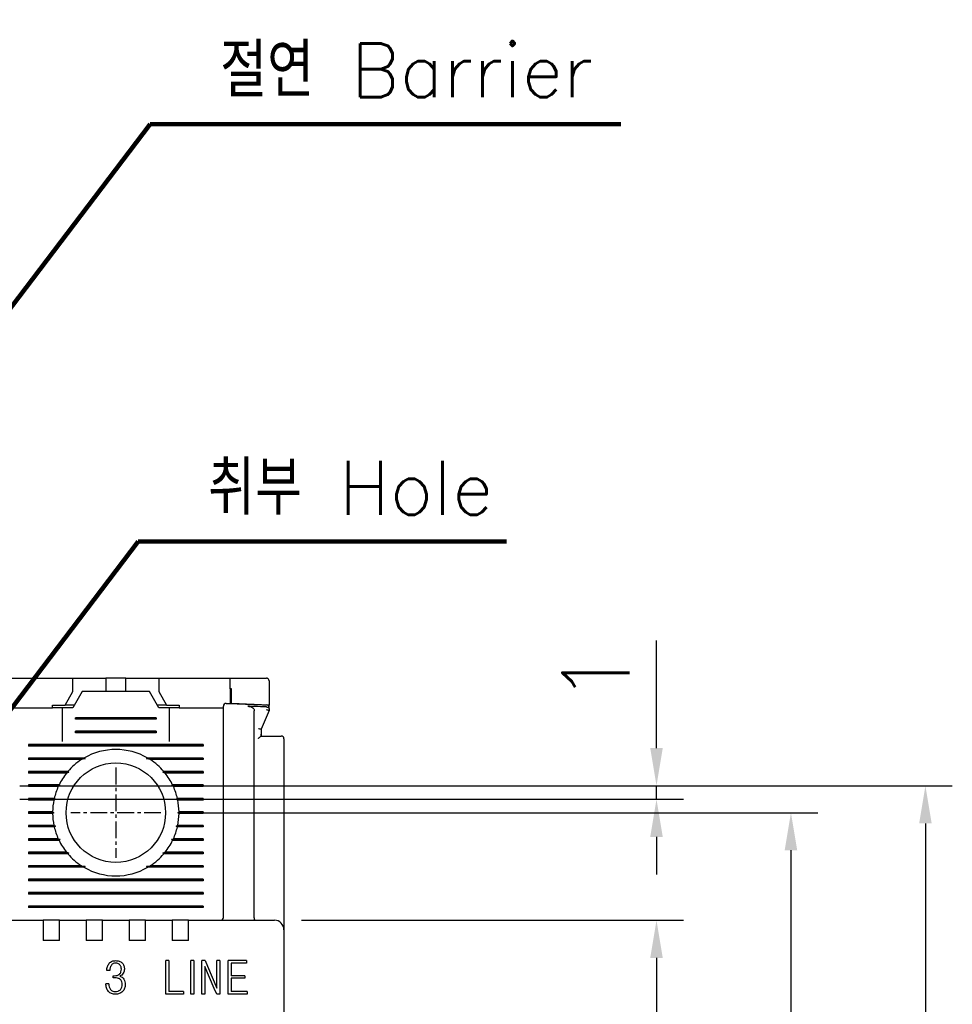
# Model space of a CAD drawing. Extents: x -26 to 1050, y -162 to 594.
# Tile 9 of 22: x 278 to 347, y 416 to 489. Entities that reach past the tile are written whole.
import ezdxf

# ---------------------------------------------------------------- set-up
doc = ezdxf.new("R2010")
doc.units = 0
doc.header["$MEASUREMENT"] = 0
doc.linetypes.add('CENTER', pattern=[2, 1.25, -0.25, 0.25, -0.25])
doc.layers.get('0').update_dxf_attribs({"linetype": 'CONTINUOUS'})
for name, color, linetype in [('cen', 1, 'CENTER'), ('di', 3, 'CONTINUOUS'), ('DIM', 3, 'CONTINUOUS')]:
    doc.layers.add(name, color=color, linetype=linetype)
doc.styles.add('KIM', font='ROMANS.shx', dxfattribs={"height": 5, "bigfont": 'GSG1.shx'})
doc.styles.get("Standard").update_dxf_attribs({"font": 'romans.shx', "height": 2, "bigfont": 'hgs.shx'})
doc.dimstyles.get("Standard").update_dxf_attribs({"dimscale": 0, "dimtxt": 2, "dimasz": 2, "dimexe": 0.5, "dimexo": 0.5, "dimgap": 1, "dimtad": 1, "dimdsep": 46, "dimtxsty": 'Standard', "dimcen": 0, "dimclrd": 3, "dimclre": 3, "dimclrt": 3, "dimadec": 0, "dimazin": 2, "dimtp": 0.1, "dimtm": 0.1, "dimtfac": 1, "dimtmove": 0, "dimatfit": 3, "dimfxl": 0, "dimtolj": 1, "dimarcsym": 0})
doc.dimstyles.new('STANDARD$0', dxfattribs={"dimtxt": 5, "dimasz": 5, "dimexe": 1, "dimexo": 2, "dimgap": 2, "dimtad": 1, "dimdec": 4, "dimzin": 12, "dimdsep": 46, "dimtxsty": 'KIM', "dimcen": -1, "dimdle": 0.1, "dimadec": 0, "dimazin": 0, "dimtfac": 1, "dimtdec": 4, "dimtmove": 0, "dimatfit": 3, "dimfxl": 0, "dimtolj": 1, "dimtzin": 0, "dimarcsym": 0})

# ---------------------------------------------------------------- blocks, each defined once
blk = doc.blocks.new('*D99')
at = {"layer": 'di'}
for p, q in [((290.088, 430.284), (337.023, 430.284)), ((335.023, 427.484), (335.023, 353.084)), ((290.088, 350.284), (337.023, 350.284))]:
    blk.add_line(p, q, dxfattribs=at)
for points in [[(334.556, 427.484), (335.489, 427.484), (335.023, 430.284)], [(334.556, 353.084), (335.489, 353.084), (335.023, 350.284)]]:
    blk.add_solid(points, dxfattribs=at)
at = {"layer": 'di', "insert": (332.023, 390.284), "char_height": 2, "attachment_point": 5, "rotation": 90}
blk.add_mtext('\\A1;80', dxfattribs=at)
blk = doc.blocks.new('*D100')
at = {"layer": 'di'}
for p, q in [((298.612, 422.284), (327.023, 422.284)), ((325.023, 419.484), (325.023, 361.084)), ((298.612, 358.284), (327.023, 358.284))]:
    blk.add_line(p, q, dxfattribs=at)
for points in [[(324.556, 419.484), (325.489, 419.484), (325.023, 422.284)], [(324.556, 361.084), (325.489, 361.084), (325.023, 358.284)]]:
    blk.add_solid(points, dxfattribs=at)
at = {"layer": 'di', "insert": (322.023, 390.284), "char_height": 2, "attachment_point": 5, "rotation": 90}
blk.add_mtext('\\A1;64', dxfattribs=at)
blk = doc.blocks.new('*D84')
at = {"layer": 'di'}
for p, q in [((277.667, 432.284), (347.023, 432.284)), ((345.023, 429.484), (345.023, 351.084)), ((277.588, 348.284), (347.023, 348.284))]:
    blk.add_line(p, q, dxfattribs=at)
for points in [[(344.556, 429.484), (345.489, 429.484), (345.023, 432.284)], [(344.556, 351.084), (345.489, 351.084), (345.023, 348.284)]]:
    blk.add_solid(points, dxfattribs=at)
at = {"layer": 'di', "insert": (342.023, 390.284), "char_height": 2, "attachment_point": 5, "rotation": 90}
blk.add_mtext('\\A1;84', dxfattribs=at)
blk = doc.blocks.new('*D93')
at = {"layer": 'DIM'}
for p, q in [((325.023, 435.084), (325.023, 443.075)), ((277.667, 432.284), (327.023, 432.284)), ((325.023, 431.284), (325.023, 432.284)), ((277.667, 431.284), (327.023, 431.284)), ((325.023, 428.484), (325.023, 425.684))]:
    blk.add_line(p, q, dxfattribs=at)
for points in [[(324.556, 435.084), (325.489, 435.084), (325.023, 432.284)], [(324.556, 428.484), (325.489, 428.484), (325.023, 431.284)]]:
    blk.add_solid(points, dxfattribs=at)
at = {"layer": 'DIM', "insert": (320.523, 440.479), "char_height": 5, "attachment_point": 5, "rotation": 90, "style": 'KIM'}
blk.add_mtext('\\A1;1', dxfattribs=at)

msp = doc.modelspace()

# ---------------------------------------------------------------- linework, layer by layer
for p, q in [((276.312, 440.284), (281.612, 440.284)), ((281.612, 439.284), (281.612, 440.284)), ((281.612, 440.284), (283.562, 440.284)), ((283.562, 440.284), (284.062, 440.284)), ((284.062, 440.284), (284.062, 439.284)), ((285.562, 440.284), (284.062, 440.284)), ((285.562, 439.284), (285.562, 440.284)), ((285.562, 440.284), (286.062, 440.284)), ((286.062, 440.284), (288.012, 440.284)), ((288.012, 440.284), (288.012, 439.284)), ((288.012, 440.284), (293.312, 440.284)), ((293.312, 439.497), (293.312, 440.284)), ((296.212, 440.084), (296.212, 438.284)), ((293.312, 439.497), (293.312, 438.398)), ((293.412, 438.394), (293.412, 439.494)), ((281.034, 438.284), (281.612, 439.284)), ((282.312, 439.284), (281.619, 438.084)), ((287.312, 439.284), (282.312, 439.284)), ((288.004, 438.084), (287.312, 439.284)), ((288.012, 439.284), (288.589, 438.284)), ((276.812, 438.084), (280.112, 438.084)), ((280.112, 438.284), (281.034, 438.284)), ((280.112, 438.084), (280.112, 438.284)), ((280.812, 438.084), (280.112, 438.084)), ((280.812, 438.084), (280.812, 435.584)), ((281.619, 438.084), (280.812, 438.084)), ((281.734, 438.284), (281.034, 438.284)), ((288.589, 438.284), (287.889, 438.284)), ((288.812, 438.084), (288.004, 438.084)), ((288.589, 438.284), (289.512, 438.284)), ((288.812, 435.584), (288.812, 438.084)), ((289.512, 438.084), (288.812, 438.084)), ((289.512, 438.284), (289.512, 438.084)), ((289.512, 438.084), (292.812, 438.084)), ((296.212, 438.284), (293.412, 438.394)), ((295.112, 422.47), (295.112, 437.864)), ((296.212, 437.884), (295.612, 436.484)), ((296.012, 438.143), (296.018, 438.143)), ((296.212, 438.14), (296.212, 438.284)), ((296.212, 438.011), (296.212, 437.885)), ((296.212, 437.885), (296.212, 437.884)), ((281.812, 437.226), (281.812, 437.342)), ((287.812, 437.342), (281.812, 437.342)), ((287.812, 437.284), (281.812, 437.284)), ((287.812, 437.226), (281.812, 437.226)), ((287.812, 437.342), (287.812, 437.226)), ((292.812, 422.484), (292.812, 437.326)), ((295.612, 436.485), (295.612, 436.117)), ((295.612, 436.484), (295.612, 436.485)), ((281.812, 436.226), (281.812, 436.342)), ((287.812, 436.342), (281.812, 436.342)), ((287.812, 436.284), (281.812, 436.284)), ((287.812, 436.226), (281.812, 436.226)), ((287.812, 436.342), (287.812, 436.226)), ((295.61, 435.984), (296.612, 435.984)), ((295.612, 436.117), (295.612, 435.984)), ((297.312, 435.784), (297.312, 422.412)), ((278.312, 435.342), (278.312, 435.226)), ((291.312, 435.342), (278.312, 435.342)), ((291.312, 435.284), (278.312, 435.284)), ((291.312, 435.226), (278.312, 435.226)), ((291.312, 435.342), (291.312, 435.226)), ((282.44, 434.342), (278.312, 434.342)), ((278.312, 434.342), (278.312, 434.226)), ((282.54, 434.284), (278.312, 434.284)), ((282.253, 434.226), (278.312, 434.226)), ((282.54, 434.284), (282.253, 434.226)), ((282.44, 434.342), (282.54, 434.284)), ((287.083, 434.284), (287.183, 434.342)), ((287.371, 434.226), (287.083, 434.284)), ((291.312, 434.284), (287.083, 434.284)), ((291.312, 434.342), (287.183, 434.342)), ((291.312, 434.226), (287.371, 434.226)), ((291.312, 434.342), (291.312, 434.226)), ((281.242, 433.342), (278.312, 433.342)), ((278.312, 433.342), (278.312, 433.226)), ((281.325, 433.284), (278.312, 433.284)), ((281.147, 433.226), (278.312, 433.226)), ((282.412, 433.084), (282.412, 433.101)), ((287.211, 433.101), (287.212, 433.084)), ((291.312, 433.284), (288.299, 433.284)), ((291.312, 433.342), (288.381, 433.342)), ((291.312, 433.226), (288.477, 433.226)), ((291.312, 433.342), (291.312, 433.226)), ((280.586, 432.342), (278.312, 432.342)), ((278.312, 432.342), (278.312, 432.226)), ((280.669, 432.284), (278.312, 432.284)), ((280.532, 432.226), (278.312, 432.226)), ((291.312, 432.284), (288.954, 432.284)), ((291.312, 432.342), (289.037, 432.342)), ((291.312, 432.226), (289.092, 432.226)), ((291.312, 432.342), (291.312, 432.226)), ((280.232, 431.342), (278.312, 431.342)), ((278.312, 431.342), (278.312, 431.226)), ((280.322, 431.284), (278.312, 431.284)), ((280.322, 431.284), (280.207, 431.226)), ((280.232, 431.342), (280.322, 431.284)), ((289.302, 431.284), (289.391, 431.342)), ((289.416, 431.226), (289.302, 431.284)), ((291.312, 431.284), (289.302, 431.284)), ((291.312, 431.342), (289.391, 431.342)), ((291.312, 431.342), (291.312, 431.226)), ((280.207, 431.226), (278.312, 431.226)), ((291.312, 431.226), (289.416, 431.226)), ((280.112, 430.342), (278.312, 430.342)), ((278.312, 430.342), (278.312, 430.226)), ((280.212, 430.284), (278.312, 430.284)), ((280.112, 430.226), (278.312, 430.226)), ((280.112, 430.342), (280.212, 430.284)), ((280.212, 430.284), (280.112, 430.226)), ((289.412, 430.284), (289.511, 430.342)), ((291.312, 430.284), (289.412, 430.284)), ((289.511, 430.226), (289.412, 430.284)), ((291.312, 430.342), (289.511, 430.342)), ((291.312, 430.226), (289.511, 430.226)), ((291.312, 430.342), (291.312, 430.226)), ((280.207, 429.342), (278.312, 429.342)), ((278.312, 429.342), (278.312, 429.226)), ((280.322, 429.284), (278.312, 429.284)), ((280.232, 429.226), (278.312, 429.226)), ((280.207, 429.342), (280.322, 429.284)), ((280.322, 429.284), (280.232, 429.226)), ((289.302, 429.284), (289.416, 429.342)), ((291.312, 429.284), (289.302, 429.284)), ((289.391, 429.226), (289.302, 429.284)), ((291.312, 429.226), (289.391, 429.226)), ((291.312, 429.342), (289.416, 429.342)), ((291.312, 429.342), (291.312, 429.226)), ((280.532, 428.342), (278.312, 428.342)), ((278.312, 428.342), (278.312, 428.226)), ((291.312, 428.342), (289.092, 428.342)), ((291.312, 428.342), (291.312, 428.226)), ((280.669, 428.284), (278.312, 428.284)), ((280.586, 428.226), (278.312, 428.226)), ((291.312, 428.284), (288.954, 428.284)), ((291.312, 428.226), (289.037, 428.226)), ((281.147, 427.342), (278.312, 427.342)), ((278.312, 427.342), (278.312, 427.226)), ((281.325, 427.284), (278.312, 427.284)), ((281.242, 427.226), (278.312, 427.226)), ((282.411, 427.468), (282.412, 427.484)), ((287.212, 427.484), (287.212, 427.468)), ((291.312, 427.284), (288.299, 427.284)), ((291.312, 427.226), (288.381, 427.226)), ((291.312, 427.342), (288.477, 427.342)), ((291.312, 427.342), (291.312, 427.226)), ((282.253, 426.342), (278.312, 426.342)), ((278.312, 426.342), (278.312, 426.226)), ((282.54, 426.284), (278.312, 426.284)), ((282.44, 426.226), (278.312, 426.226)), ((282.253, 426.342), (282.54, 426.284)), ((282.54, 426.284), (282.44, 426.226)), ((287.083, 426.284), (287.371, 426.342)), ((291.312, 426.284), (287.083, 426.284)), ((287.183, 426.226), (287.083, 426.284)), ((291.312, 426.226), (287.183, 426.226)), ((291.312, 426.342), (287.371, 426.342)), ((291.312, 426.342), (291.312, 426.226)), ((278.312, 425.342), (278.312, 425.226)), ((291.312, 425.342), (278.312, 425.342)), ((291.312, 425.284), (278.312, 425.284)), ((291.312, 425.226), (278.312, 425.226)), ((291.312, 425.342), (291.312, 425.226)), ((278.312, 424.342), (278.312, 424.226)), ((291.312, 424.342), (278.312, 424.342)), ((291.312, 424.284), (278.312, 424.284)), ((291.312, 424.226), (278.312, 424.226)), ((291.312, 424.342), (291.312, 424.226)), ((278.312, 423.342), (278.312, 423.226)), ((291.312, 423.342), (278.312, 423.342)), ((291.312, 423.284), (278.312, 423.284)), ((291.312, 423.226), (278.312, 423.226)), ((291.312, 423.342), (291.312, 423.226)), ((295.112, 422.47), (295.112, 422.468)), ((265.212, 422.284), (279.412, 422.284)), ((279.412, 422.284), (279.412, 421.592)), ((280.612, 422.284), (279.412, 422.284)), ((280.612, 422.284), (282.612, 422.284)), ((280.612, 421.592), (280.612, 422.284)), ((282.612, 422.284), (282.612, 421.592)), ((283.812, 422.284), (282.612, 422.284)), ((283.812, 422.284), (285.812, 422.284)), ((283.812, 421.592), (283.812, 422.284)), ((285.812, 422.284), (285.812, 421.592)), ((287.012, 422.284), (285.812, 422.284)), ((287.012, 422.284), (289.012, 422.284)), ((287.012, 421.592), (287.012, 422.284)), ((289.012, 422.284), (289.012, 421.592)), ((290.212, 422.284), (289.012, 422.284)), ((290.212, 422.284), (296.612, 422.284)), ((290.212, 421.592), (290.212, 422.284)), ((297.312, 422.412), (297.312, 421.584)), ((279.412, 421.592), (279.412, 420.784)), ((280.612, 420.784), (280.612, 421.592)), ((282.612, 421.592), (282.612, 420.784)), ((283.812, 420.784), (283.812, 421.592)), ((285.812, 421.592), (285.812, 420.784)), ((287.012, 420.784), (287.012, 421.592)), ((289.012, 421.592), (289.012, 420.784)), ((290.212, 420.784), (290.212, 421.592)), ((297.312, 421.584), (297.312, 358.984)), ((280.612, 420.784), (279.412, 420.784)), ((283.812, 420.784), (282.612, 420.784)), ((287.012, 420.784), (285.812, 420.784)), ((290.212, 420.784), (289.012, 420.784)), ((288.536, 416.784), (288.536, 419.284)), ((288.76, 419.284), (288.536, 419.284)), ((288.76, 419.284), (288.76, 416.976)), ((290.615, 419.288), (290.392, 419.288)), ((290.392, 416.788), (290.392, 419.288)), ((290.615, 419.288), (290.615, 416.788)), ((291.204, 416.784), (291.204, 419.284)), ((291.448, 419.284), (291.204, 419.284)), ((292.133, 417.202), (291.428, 418.835)), ((291.428, 418.835), (291.428, 416.784)), ((291.448, 419.284), (291.621, 418.867)), ((291.621, 418.867), (292.326, 417.233)), ((292.326, 417.233), (292.326, 419.284)), ((292.55, 419.284), (292.326, 419.284)), ((292.55, 419.284), (292.55, 416.784)), ((293.172, 416.784), (293.172, 419.284)), ((294.536, 419.284), (293.172, 419.284)), ((294.536, 419.092), (293.396, 419.092)), ((293.396, 419.092), (293.396, 418.162)), ((294.536, 419.284), (294.536, 419.092)), ((284.36, 418.547), (284.136, 418.547)), ((284.617, 418.002), (284.617, 418.162)), ((294.414, 418.162), (293.396, 418.162)), ((294.414, 418.162), (294.414, 417.97)), ((284.296, 417.553), (284.072, 417.553)), ((294.414, 417.97), (293.396, 417.97)), ((293.396, 417.97), (293.396, 416.976)), ((289.852, 416.784), (288.536, 416.784)), ((289.852, 416.976), (288.76, 416.976)), ((289.852, 416.976), (289.852, 416.784)), ((290.615, 416.788), (290.392, 416.788)), ((291.428, 416.784), (291.204, 416.784)), ((292.322, 416.784), (292.133, 417.202)), ((292.55, 416.784), (292.322, 416.784)), ((294.579, 416.784), (293.172, 416.784)), ((294.579, 416.976), (293.396, 416.976)), ((294.579, 416.976), (294.579, 416.784))]:
    msp.add_line(p, q)
at = {"flags": 128}
for points in [[(293.412, 439.494), (293.399, 439.494), (293.387, 439.495), (293.374, 439.495), (293.362, 439.496), (293.349, 439.496), (293.337, 439.497), (293.324, 439.497), (293.312, 439.497)], [(281.242, 433.342), (281.285, 433.312), (281.325, 433.284)], [(288.299, 433.284), (288.339, 433.312), (288.381, 433.342)], [(280.586, 432.342), (280.652, 432.296), (280.669, 432.284)], [(280.669, 428.284), (280.652, 428.272), (280.586, 428.226)], [(289.037, 428.226), (288.971, 428.272), (288.954, 428.284)], [(281.325, 427.284), (281.284, 427.256), (281.242, 427.226)], [(288.381, 427.226), (288.339, 427.256), (288.299, 427.284)], [(284.617, 418.162), (284.664, 418.16), (284.7, 418.159)], [(284.721, 418.005), (284.663, 418.003), (284.617, 418.002)]]:
    msp.add_lwpolyline(points, dxfattribs=at)
msp.add_circle((284.812, 430.284), 3.7)
for centre, radius, start, end in [((293.012, 438.209), 0.2, 87.92339, 180), ((296.012, 438.092), 0.2, 0, 87.62227), ((297.112, 435.784), 0.2, 0, 90), ((284.812, 430.284), 4.7, 59.69459, 120.30541), ((284.812, 430.284), 4.7, 122.98851, 139.41451), ((284.812, 430.284), 4.7, 40.58549, 57.01149), ((284.812, 430.284), 4.7, 141.24336, 154.03539), ((284.812, 430.284), 4.7, 25.96461, 38.75664), ((284.812, 430.284), 4.7, 155.59098, 166.99418), ((284.812, 430.284), 4.7, 13.00582, 24.40902), ((284.812, 430.284), 4.7, 168.43486, 179.29616), ((284.812, 430.284), 4.7, 0.70384, 11.56514), ((284.812, 430.284), 4.7, 180.70384, 191.56514), ((284.812, 430.284), 4.7, 348.43486, 359.29616), ((284.812, 430.284), 4.7, 193.00582, 204.40902), ((284.812, 430.284), 4.7, 335.59098, 346.99418), ((284.812, 430.284), 4.7, 205.96461, 218.75664), ((284.812, 430.284), 4.7, 321.24336, 334.03539), ((284.812, 430.284), 4.7, 220.58549, 237.01149), ((284.812, 430.284), 4.7, 302.98851, 319.41451), ((284.812, 430.284), 4.7, 239.69459, 300.30541), ((292.612, 422.484), 0.2, 270, 0), ((296.612, 421.584), 0.7, 0, 90)]:
    msp.add_arc(centre, radius, start, end)
for points, knots in [([(293.312, 440.284), (294.025, 440.284), (294.925, 440.284), (295.825, 440.284), (296.012, 440.284)], [0, 0, 0, 0, 0.792364, 1, 1, 1, 1]), ([(296.212, 440.084), (296.205, 440.13), (296.197, 440.185), (296.133, 440.245), (296.099, 440.266), (296.06, 440.279), (296.032, 440.284), (296.016, 440.284), (296.012, 440.284)], [0, 0, 0, 0, 0.582295, 0.707133, 0.83265, 0.904335, 0.976667, 1, 1, 1, 1]), ([(292.812, 437.326), (292.812, 437.36), (292.812, 437.505), (292.812, 437.75), (292.812, 438.003), (292.812, 438.176), (292.812, 438.198), (292.812, 438.209)], [0, 0, 0, 0, 0.071852, 0.304045, 0.536089, 0.768042, 1, 1, 1, 1]), ([(293.019, 438.409), (293.19, 438.403), (294.191, 438.366), (295.191, 438.326), (296.02, 438.292)], [0, 0, 0, 0, 0.17144, 1, 1, 1, 1]), ([(294.633, 438.199), (294.716, 438.189), (294.845, 438.174), (294.991, 438.093), (295.069, 438.014), (295.107, 437.934), (295.11, 437.885), (295.112, 437.864)], [0, 0, 0, 0, 0.386444, 0.5980593, 0.7673494, 0.9030567, 1, 1, 1, 1]), ([(296.012, 438.143), (295.712, 438.155), (295.252, 438.174), (294.793, 438.192), (294.633, 438.199)], [0, 0, 0, 0, 0.652978, 1, 1, 1, 1]), ([(296.012, 437.949), (296.013, 437.949), (296.029, 437.945), (296.067, 437.937), (296.122, 437.923), (296.172, 437.908), (296.205, 437.894), (296.209, 437.888), (296.212, 437.885)], [0, 0, 0, 0, 0.0143064, 0.1552583, 0.3703962, 0.5814888, 0.7907073, 1, 1, 1, 1]), ([(296.018, 438.143), (296.039, 438.141), (296.08, 438.138), (296.135, 438.118), (296.178, 438.09), (296.205, 438.053), (296.212, 438.025), (296.212, 438.012), (296.212, 438.011)], [0, 0, 0, 0, 0.188749, 0.377161, 0.574273, 0.792588, 0.990737, 1, 1, 1, 1]), ([(295.412, 436.548), (295.413, 436.548), (295.429, 436.545), (295.467, 436.536), (295.522, 436.522), (295.572, 436.507), (295.605, 436.494), (295.609, 436.488), (295.612, 436.485)], [0, 0, 0, 0, 0.014303, 0.155269, 0.370412, 0.5815, 0.790723, 1, 1, 1, 1]), ([(295.412, 435.807), (295.412, 435.808), (295.421, 435.816), (295.458, 435.853), (295.514, 435.906), (295.567, 435.953), (295.599, 435.979), (295.607, 435.982), (295.61, 435.984)], [0, 0, 0, 0, 0.007909, 0.106332, 0.436952, 0.679895, 0.839402, 1, 1, 1, 1]), ([(295.61, 435.984), (295.611, 436.028), (295.612, 436.073), (295.612, 436.117), (295.612, 436.117)], [0, 0, 0, 0, 0.9895606, 1, 1, 1, 1]), ([(296.612, 435.984), (296.668, 435.984), (296.779, 435.984), (296.929, 435.984), (297.042, 435.984), (297.103, 435.984), (297.109, 435.984), (297.112, 435.984)], [0, 0, 0, 0, 0.212947, 0.425872, 0.639421, 0.854292, 1, 1, 1, 1]), ([(281.325, 433.284), (281.307, 433.278), (281.247, 433.259), (281.188, 433.24), (281.147, 433.226)], [0, 0, 0, 0, 0.296334, 1, 1, 1, 1]), ([(288.477, 433.226), (288.435, 433.24), (288.376, 433.259), (288.316, 433.278), (288.299, 433.284)], [0, 0, 0, 0, 0.703666, 1, 1, 1, 1]), ([(280.669, 432.284), (280.666, 432.283), (280.62, 432.263), (280.574, 432.244), (280.532, 432.226)], [0, 0, 0, 0, 0.076336, 1, 1, 1, 1]), ([(288.954, 432.284), (288.96, 432.288), (288.988, 432.307), (289.015, 432.326), (289.037, 432.342)], [0, 0, 0, 0, 0.205242, 1, 1, 1, 1]), ([(289.092, 432.226), (289.049, 432.244), (289.004, 432.263), (288.958, 432.283), (288.954, 432.284)], [0, 0, 0, 0, 0.923664, 1, 1, 1, 1]), ([(280.532, 428.342), (280.574, 428.324), (280.62, 428.305), (280.666, 428.286), (280.669, 428.284)], [0, 0, 0, 0, 0.922333, 1, 1, 1, 1]), ([(288.954, 428.284), (288.958, 428.286), (289.004, 428.305), (289.049, 428.324), (289.092, 428.342)], [0, 0, 0, 0, 0.077667, 1, 1, 1, 1]), ([(281.147, 427.342), (281.188, 427.328), (281.247, 427.309), (281.307, 427.29), (281.325, 427.284)], [0, 0, 0, 0, 0.7026108, 1, 1, 1, 1]), ([(288.299, 427.284), (288.316, 427.29), (288.376, 427.309), (288.435, 427.328), (288.477, 427.342)], [0, 0, 0, 0, 0.2973892, 1, 1, 1, 1]), ([(295.165, 422.284), (295.165, 422.284), (295.162, 422.284), (295.153, 422.287), (295.139, 422.305), (295.125, 422.347), (295.115, 422.403), (295.113, 422.446), (295.112, 422.468)], [0, 0, 0, 0, 0.013217, 0.115338, 0.344001, 0.565226, 0.78254, 1, 1, 1, 1]), ([(284.136, 418.547), (284.143, 418.647), (284.158, 418.845), (284.27, 419.01), (284.326, 419.091)], [0, 0, 0, 0, 0.502485, 1, 1, 1, 1]), ([(284.326, 419.091), (284.358, 419.122), (284.421, 419.182), (284.576, 419.265), (284.707, 419.277), (284.795, 419.284)], [0, 0, 0, 0, 0.251597, 0.501735, 1, 1, 1, 1]), ([(284.481, 418.951), (284.444, 418.889), (284.37, 418.765), (284.364, 418.62), (284.36, 418.547)], [0, 0, 0, 0, 0.496748, 1, 1, 1, 1]), ([(284.797, 419.092), (284.737, 419.086), (284.647, 419.078), (284.542, 419.017), (284.501, 418.973), (284.481, 418.951)], [0, 0, 0, 0, 0.499036, 0.748555, 1, 1, 1, 1]), ([(284.795, 419.284), (284.884, 419.278), (285.017, 419.269), (285.183, 419.198), (285.25, 419.14), (285.284, 419.111)], [0, 0, 0, 0, 0.500587, 0.749875, 1, 1, 1, 1]), ([(285.115, 418.967), (285.094, 418.987), (285.051, 419.026), (284.945, 419.081), (284.856, 419.088), (284.797, 419.092)], [0, 0, 0, 0, 0.2499034, 0.499161, 1, 1, 1, 1]), ([(285.226, 418.636), (285.222, 418.695), (285.216, 418.785), (285.171, 418.896), (285.134, 418.943), (285.115, 418.967)], [0, 0, 0, 0, 0.500512, 0.7499, 1, 1, 1, 1]), ([(285.284, 419.111), (285.311, 419.08), (285.364, 419.016), (285.436, 418.863), (285.444, 418.737), (285.45, 418.653)], [0, 0, 0, 0, 0.249365, 0.498292, 1, 1, 1, 1]), ([(284.7, 418.159), (284.769, 418.163), (284.873, 418.169), (285.003, 418.217), (285.058, 418.259), (285.085, 418.28)], [0, 0, 0, 0, 0.500518, 0.750129, 1, 1, 1, 1]), ([(285.085, 418.28), (285.108, 418.304), (285.153, 418.352), (285.213, 418.471), (285.221, 418.569), (285.226, 418.636)], [0, 0, 0, 0, 0.25034, 0.499811, 1, 1, 1, 1]), ([(285.362, 418.338), (285.328, 418.293), (285.258, 418.205), (285.161, 418.149), (285.112, 418.121)], [0, 0, 0, 0, 0.500746, 1, 1, 1, 1]), ([(285.112, 418.121), (285.172, 418.099), (285.293, 418.055), (285.375, 417.956), (285.417, 417.907)], [0, 0, 0, 0, 0.500523, 1, 1, 1, 1]), ([(285.45, 418.653), (285.447, 418.597), (285.441, 418.485), (285.388, 418.387), (285.362, 418.338)], [0, 0, 0, 0, 0.50203, 1, 1, 1, 1]), ([(284.263, 416.99), (284.232, 417.03), (284.169, 417.109), (284.087, 417.297), (284.078, 417.451), (284.072, 417.553)], [0, 0, 0, 0, 0.248919, 0.497544, 1, 1, 1, 1]), ([(284.296, 417.553), (284.299, 417.477), (284.305, 417.325), (284.383, 417.194), (284.422, 417.129)], [0, 0, 0, 0, 0.502132, 1, 1, 1, 1]), ([(285.145, 417.885), (285.114, 417.906), (285.053, 417.949), (284.909, 417.996), (284.797, 418.002), (284.721, 418.005)], [0, 0, 0, 0, 0.248672, 0.497724, 1, 1, 1, 1]), ([(285.29, 417.513), (285.285, 417.582), (285.278, 417.686), (285.218, 417.812), (285.169, 417.861), (285.145, 417.885)], [0, 0, 0, 0, 0.50017, 0.749372, 1, 1, 1, 1]), ([(285.15, 417.12), (285.173, 417.147), (285.219, 417.201), (285.278, 417.333), (285.285, 417.441), (285.29, 417.513)], [0, 0, 0, 0, 0.249797, 0.498979, 1, 1, 1, 1]), ([(285.514, 417.51), (285.506, 417.413), (285.495, 417.267), (285.409, 417.09), (285.345, 417.017), (285.313, 416.981)], [0, 0, 0, 0, 0.49928, 0.748692, 1, 1, 1, 1]), ([(285.417, 417.907), (285.447, 417.844), (285.507, 417.719), (285.512, 417.58), (285.514, 417.51)], [0, 0, 0, 0, 0.500392, 1, 1, 1, 1]), ([(284.78, 416.784), (284.684, 416.792), (284.54, 416.804), (284.368, 416.892), (284.298, 416.957), (284.263, 416.99)], [0, 0, 0, 0, 0.4994776, 0.7489892, 1, 1, 1, 1]), ([(284.422, 417.129), (284.445, 417.106), (284.49, 417.058), (284.604, 416.991), (284.702, 416.982), (284.767, 416.976)], [0, 0, 0, 0, 0.250679, 0.500117, 1, 1, 1, 1]), ([(284.767, 416.976), (284.838, 416.982), (284.943, 416.99), (285.071, 417.05), (285.123, 417.096), (285.15, 417.12)], [0, 0, 0, 0, 0.499525, 0.748942, 1, 1, 1, 1]), ([(285.313, 416.981), (285.234, 416.921), (285.076, 416.802), (284.879, 416.79), (284.78, 416.784)], [0, 0, 0, 0, 0.498843, 1, 1, 1, 1])]:
    msp.add_open_spline(points, degree=3, knots=knots)
at = {"layer": 'cen'}
for p, q in [((284.812, 433.639), (284.812, 426.929)), ((288.167, 430.284), (281.457, 430.284))]:
    msp.add_line(p, q, dxfattribs=at)

# ---------------------------------------------------------------- texts
at = {"layer": 'di', "char_height": 4, "attachment_point": 7}
for s, insert in [('절연 Barrier', (292.569, 483.488)), ('취부 Hole', (291.669, 452.438))]:
    msp.add_mtext(s, dxfattribs=dict(at, insert=insert))

# ---------------------------------------------------------------- dimensions: what is measured, and where the dimension line sits
at = {"layer": 'di'}
for base, p1, p2, picture, middle in [((345.023, 348.284), (275.667, 432.284), (275.588, 348.284), '*D84', (345.023, 390.284)), ((335.023, 350.284), (288.088, 430.284), (288.088, 350.284), '*D99', (335.023, 390.284)), ((325.023, 358.284), (296.612, 422.284), (296.612, 358.284), '*D100', (325.023, 390.284))]:
    dim = msp.add_linear_dim(base=base, p1=p1, p2=p2, angle=270, dimstyle='STANDARD$0', override={"dimtxt": 3, "dimasz": 2.8, "dimexe": 2, "dimdec": 2, "dimzin": 8, "dimtxsty": 'Standard', "dimcen": 0, "dimclrd": 256, "dimclre": 256, "dimclrt": 256, "dimadec": 2, "dimazin": 2, "dimtfac": 0.6, "dimtdec": 2, "dimtmove": 0, "dimtzin": 8, "dimlwd": 65535, "dimlwe": 65535, "dimarcsym": 1}, dxfattribs=at)
    dim.commit()
    dim.dimension.update_dxf_attribs({"geometry": picture, "text_midpoint": middle, "dimtype": 160})
at = {"layer": 'DIM'}
dim = msp.add_linear_dim(base=(325.023, 432.284), p1=(275.667, 431.284), p2=(275.667, 432.284), angle=90, dimstyle='STANDARD$0', override={"dimtxt": 3, "dimasz": 2.8, "dimexe": 2, "dimdec": 2, "dimzin": 8, "dimcen": 0, "dimclrd": 256, "dimclre": 256, "dimclrt": 256, "dimadec": 2, "dimazin": 2, "dimtfac": 0.6, "dimtdec": 2, "dimtzin": 8, "dimlwd": 65535, "dimlwe": 65535, "dimarcsym": 1}, dxfattribs=at)
dim.commit()
dim.dimension.update_dxf_attribs({"geometry": '*D93', "text_midpoint": (320.523, 440.479)})

# ---------------------------------------------------------------- leaders
at = {"layer": 'di', "annotation_type": 0, "has_hookline": 1, "hookline_direction": 0}
for points, text_width in [([(273.212, 462.873), (287.369, 481.488), (290.569, 481.488)], 29.81), ([(272.312, 431.823), (286.469, 450.438), (289.669, 450.438)], 22.19)]:
    msp.add_leader(points, dimstyle='Standard', override={"dimscale": 1, "dimtxt": 4, "dimasz": 3.2, "dimexe": 2, "dimexo": 2, "dimgap": 2, "dimclrd": 256, "dimclre": 256, "dimclrt": 256, "dimadec": 2, "dimtfac": 0.6, "dimlwd": 65535, "dimlwe": 65535, "dimarcsym": 1}, dxfattribs=dict(at, text_width=text_width))

doc.saveas('drawing.dxf')
